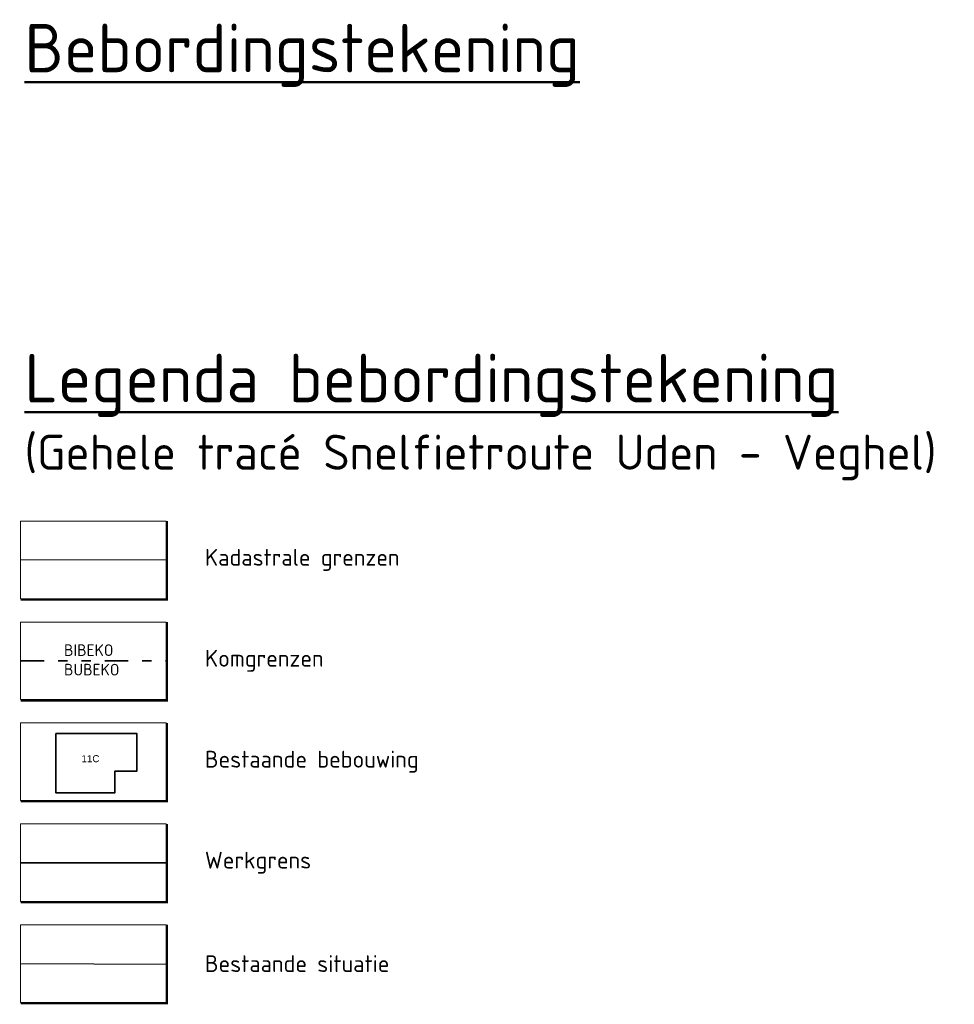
# Model space of a CAD drawing. Header units: metres. Extents: x 163543 to 168130, y 402678 to 405437.
# Tile 218 of 256: x 167216 to 167236, y 403435 to 403456. Entities that reach past the tile are written whole.
import ezdxf
from ezdxf.enums import TextEntityAlignment as Align

# ---------------------------------------------------------------- set-up
doc = ezdxf.new("R2010")
doc.units = ezdxf.units.M
doc.linetypes.add('X-CA190022.004-UO-TXT_Legenda$0$AL-TEKENBLADGRENS', pattern=[11.5, 2.5, -1.5, 1, -1.5, 1, -1.5, 2.5])
doc.layers.get('0').update_dxf_attribs({"lineweight": 25})
for name, color, linetype, lineweight in [('X-CA190022.004-UO-TXT_Legenda$0$B-WE-KG-GRENS_PERCEEL-GV', 150, 'Continuous', 9), ('X-CA190022.004-UO-TXT_Legenda$0$GE_4502_GBKN_Huisnummer_Lijn_GEM', 202, 'Continuous', 0), ('X-CA190022.004-UO-TXT_Legenda$0$GE_601_PNDgrondvlakpand_Vlak_MV_GEM', 34, 'Continuous', 35), ('X-CA190022.004-UO-TXT_Legenda$0$N-WE-KG-GRENS_SYSTEEMGRENS-G', 7, 'X-CA190022.004-UO-TXT_Legenda$0$KG-OG', 35), ('X-CA190022.004-UO-TXT_Legenda$0$X-XX-AL-LEGENDA-G', 7, 'Continuous', 18), ('X-CA190022.004-UO-TXT_Legenda$0$X-XX-AL-LEGENDA-T50', 7, 'Continuous', 50), ('X-CA190022.004-UO-TXT_Legenda$0$X-XX-AL-T18', 7, 'Continuous', 18), ('X-CA190022.004-UO-TXT_Legenda$0$X-XX-AL-VERWIJZING_KOMGRENS-G', 242, 'X-CA190022.004-UO-TXT_Legenda$0$AL-TEKENBLADGRENS', 35)]:
    doc.layers.add(name, color=color, linetype=linetype, lineweight=lineweight)
doc.styles.add('X-CA190022.004-UO-TXT_Legenda$0$BGT_NAR', font='arial.ttf', dxfattribs={"height": 1})
doc.styles.add('X-CA190022.004-UO-TXT_Legenda$0$NLCS-ISO-M200-T18', font='NLCS-ISO.ttf', dxfattribs={"height": 0.36})
doc.styles.add('X-CA190022.004-UO-TXT_Legenda$0$NLCS-ISO-M200-T35', font='NLCS-ISO.ttf', dxfattribs={"height": 0.7})
doc.styles.add('X-CA190022.004-UO-TXT_Legenda$0$NLCS-ISO-M500-T50', font='NLCS-ISO.ttf', dxfattribs={"height": 2.5})
doc.linetypes.add('X-CA190022.004-UO-TXT_Legenda$0$KG-OG', pattern='A,5.5,-1.5,[2,NLCS.SHX,S=0.5,R=0,X=0,Y=0],-1.5', length=8.5)

# ---------------------------------------------------------------- blocks, each defined once
blk = doc.blocks.new('X-CA190022.004-UO-TXT_Legenda$0$blokje legenda')
at = {"layer": 'X-CA190022.004-UO-TXT_Legenda$0$X-XX-AL-LEGENDA-G', "const_width": 0.1, "flags": 128}
blk.add_lwpolyline([(7.55, 0), (7.55, -4.05), (0, -4.05)], dxfattribs=at)
at = {"layer": 'X-CA190022.004-UO-TXT_Legenda$0$X-XX-AL-LEGENDA-G', "flags": 128}
blk.add_lwpolyline([(0, 0), (0, -4), (7.5, -4), (7.5, 0)], close=True, dxfattribs=at)

msp = doc.modelspace()

# ---------------------------------------------------------------- linework, layer by layer
at = {"color": 253, "flags": 128}
msp.add_lwpolyline([(167216.168, 403435.673), (167219.299, 403435.663)], dxfattribs=at)
at = {"layer": 'X-CA190022.004-UO-TXT_Legenda$0$B-WE-KG-GRENS_PERCEEL-GV', "flags": 128}
msp.add_lwpolyline([(167216.168, 403444.309), (167219.279, 403444.309)], dxfattribs=at)
at = {"layer": 'X-CA190022.004-UO-TXT_Legenda$0$GE_601_PNDgrondvlakpand_Vlak_MV_GEM', "flags": 128}
msp.add_lwpolyline([(167216.917, 403440.594), (167216.917, 403439.328), (167218.183, 403439.328), (167218.183, 403439.793), (167218.656, 403439.793), (167218.656, 403440.594)], close=True, dxfattribs=at)
at = {"layer": 'X-CA190022.004-UO-TXT_Legenda$0$N-WE-KG-GRENS_SYSTEEMGRENS-G', "ltscale": 0.35, "flags": 128}
msp.add_lwpolyline([(167216.168, 403437.832), (167219.279, 403437.832)], dxfattribs=at)
at = {"layer": 'X-CA190022.004-UO-TXT_Legenda$0$X-XX-AL-VERWIJZING_KOMGRENS-G', "ltscale": 0.2}
msp.add_lwpolyline([(167216.168, 403442.15), (167219.279, 403442.15)], dxfattribs=at)

# ---------------------------------------------------------------- block references
at = {"xscale": 0.41472, "yscale": 0.41472, "zscale": 0.41472}
for p in [(167216.168, 403445.138), (167216.168, 403442.98), (167216.168, 403440.821), (167216.168, 403438.662), (167216.168, 403436.503)]:
    msp.add_blockref('X-CA190022.004-UO-TXT_Legenda$0$blokje legenda', p, dxfattribs=at)

# ---------------------------------------------------------------- texts
at = {"layer": 'X-CA190022.004-UO-TXT_Legenda$0$GE_4502_GBKN_Huisnummer_Lijn_GEM', "color": 7, "style": 'X-CA190022.004-UO-TXT_Legenda$0$BGT_NAR'}
msp.add_text('11C', height=0.15, dxfattribs=at).set_placement((167217.66, 403440.057), align=Align.MIDDLE_CENTER)
at = {"layer": 'X-CA190022.004-UO-TXT_Legenda$0$X-XX-AL-LEGENDA-T50', "char_height": 1.0368, "attachment_point": 1, "style": 'X-CA190022.004-UO-TXT_Legenda$0$NLCS-ISO-M500-T50'}
for s, width, insert in [('{\\LBebordingstekening}', 14.58642, (167216.251, 403455.776)), ('{\\LLegenda bebordingstekening \\P\\H0.72338x;\\l(Gehele tracé Snelfietroute Uden - Veghel)}', 30.49523, (167216.251, 403448.716))]:
    msp.add_mtext_dynamic_manual_height_columns(s, width=width, gutter_width=3.629, heights=[0], dxfattribs=dict(at, insert=insert))
at = {"layer": 'X-CA190022.004-UO-TXT_Legenda$0$X-XX-AL-T18', "char_height": 0.36, "attachment_point": 4, "style": 'X-CA190022.004-UO-TXT_Legenda$0$NLCS-ISO-M200-T18'}
for s, width, insert in [('Kadastrale grenzen', 7.94531, (167220.108, 403444.309)), ('Komgrenzen', 7.94531, (167220.108, 403442.15)), ('Bestaande bebouwing', 7.94531, (167220.108, 403439.991)), ('Werkgrens', 10.08852, (167220.108, 403437.832)), ('Bestaande situatie', 10.08852, (167220.108, 403435.673))]:
    msp.add_mtext_dynamic_manual_height_columns(s, width=width, gutter_width=2.592, heights=[0], dxfattribs=dict(at, insert=insert))
at = {"layer": 'X-CA190022.004-UO-TXT_Legenda$0$X-XX-AL-VERWIJZING_KOMGRENS-G', "insert": (167217.095, 403442.503), "char_height": 0.25, "attachment_point": 1, "style": 'X-CA190022.004-UO-TXT_Legenda$0$NLCS-ISO-M200-T35'}
msp.add_mtext_dynamic_manual_height_columns('BIBEKO\\PBUBEKO', width=11.69828, gutter_width=2.5, heights=[0], dxfattribs=at)

doc.saveas('drawing.dxf')
